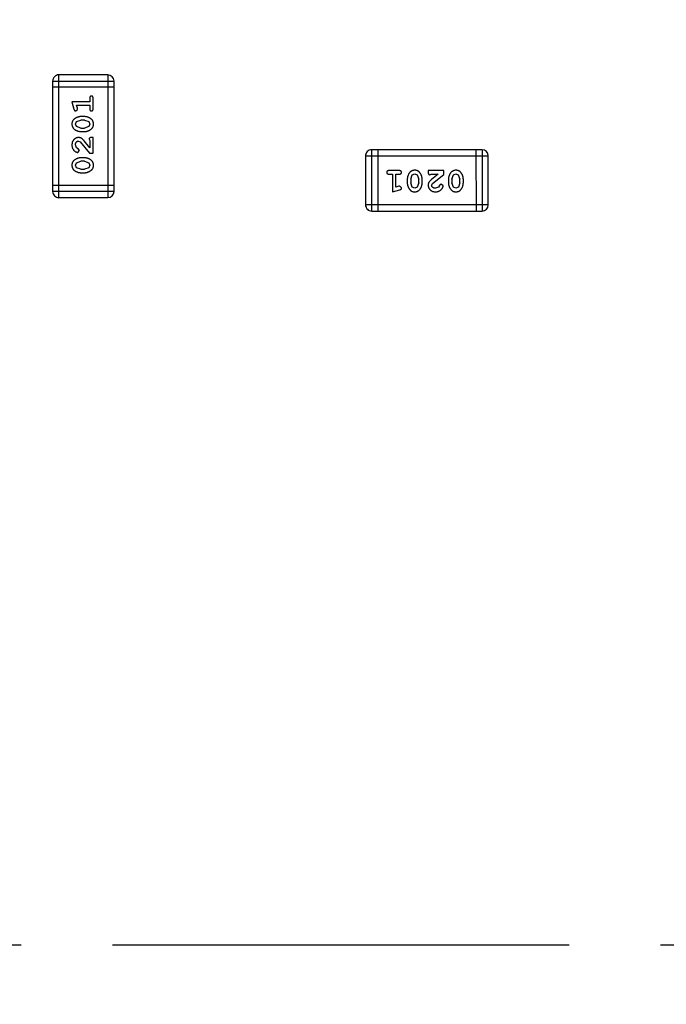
# Model space of a CAD drawing. Header units: millimetres. Extents: x -49 to 165, y -182 to -55.
# Tile 71 of 93: x 131.55 to 134.76, y -126.87 to -121.98. Entities that reach past the tile are written whole.
import ezdxf

# ---------------------------------------------------------------- set-up
doc = ezdxf.new("R2010")
doc.units = ezdxf.units.MM
doc.header["$LTSCALE"] = 1.21
doc.header["$MEASUREMENT"] = 0
doc.header["$PDMODE"] = 3
doc.header["$PDSIZE"] = 0.3125
doc.linetypes.add('CENTER', pattern=[0.6, 0.375, -0.075, 0.075, -0.075])
doc.layers.get('0').update_dxf_attribs({"linetype": 'CONTINUOUS'})
doc.layers.get('DEFPOINTS').update_dxf_attribs({"linetype": 'CONTINUOUS'})
doc.layers.add('Dim', color=3, linetype='CONTINUOUS', lineweight=25)
doc.styles.get("Standard").update_dxf_attribs({"font": 'txt', "width": 0.8})
doc.dimstyles.get("Standard").update_dxf_attribs({"dimtxt": 0.15625, "dimasz": 0.1875, "dimexe": 0.125, "dimexo": 0.0625, "dimgap": 0.09, "dimtad": 0, "dimtih": 1, "dimtoh": 1, "dimzin": 4, "dimdsep": 46, "dimtxsty": 'Standard', "dimblk": '_FILLED', "dimblk1": '_FILLED', "dimblk2": '_FILLED', "dimcen": 0.09, "dimazin": 1, "dimtp": 0.01, "dimtm": 0.01, "dimtfac": 1, "dimtofl": 0, "dimtmove": 0, "dimatfit": 3, "dimldrblk": '_FILLED', "dimfxl": 1, "dimtolj": 1, "dimtzin": 4, "dimarcsym": 0})

# ---------------------------------------------------------------- blocks, each defined once
blk = doc.blocks.new('_FILLED')
at = {"color": 0, "linetype": 'ByBlock'}
blk.add_solid([(0, 0), (-1, 0.1667), (-1, -0.1667)], dxfattribs=at)
blk = doc.blocks.new('*D79')
at = {"layer": 'DEFPOINTS', "color": 0}
for p in [(103.9882, -113.9099), (95.9455, -118.3888), (95.7094, -126.5744), (123.0081, -126.5744), (150.6978, -126.5744)]:
    blk.add_point(p, dxfattribs=at)
at = {"layer": 'Dim', "color": 0, "lineweight": -2}
for p, q in [((103.9361, -113.8752), (99.3703, -110.835)), ((95.6469, -126.5744), (94.6096, -126.5744))]:
    blk.add_line(p, q, dxfattribs=at)
for start, end in [(149.38213, 160.15016), (166.19189, 176.95991)]:
    blk.add_arc((123.0081, -126.5744), 28.2735, start, end, dxfattribs=at)
at = {"layer": 'Dim', "color": 0, "lineweight": -2, "xscale": 1.5, "yscale": 1.5, "zscale": 1.5}
for p, rotation in [((99.4744, -110.9043), 57.86208909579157), ((94.7346, -126.5744), 268.4799565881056)]:
    blk.add_blockref('_FILLED', p, dxfattribs=dict(at, rotation=rotation))
at = {"layer": 'Dim', "color": 0, "insert": (95.9455, -118.3888), "char_height": 1.5, "attachment_point": 5, "rotation": 73.171}
blk.add_mtext('\\A1;34%%d', dxfattribs=at)
blk = doc.blocks.new('*D80')
at = {"layer": 'DEFPOINTS', "color": 0}
for p in [(95.7094, -126.5744), (123.0081, -126.5744), (150.6978, -126.5744), (95.977, -134.8087), (104.0987, -139.2733)]:
    blk.add_point(p, dxfattribs=at)
at = {"layer": 'Dim', "color": 0, "lineweight": -2}
for p, q in [((95.6469, -126.5744), (94.6256, -126.5744)), ((104.0468, -139.3081), (99.4459, -142.398))]:
    blk.add_line(p, q, dxfattribs=at)
for start, end in [(183.04181, 193.91939), (199.96454, 210.84213)]:
    blk.add_arc((123.0081, -126.5744), 28.2575, start, end, dxfattribs=at)
at = {"layer": 'Dim', "color": 0, "lineweight": -2, "xscale": 1.5, "yscale": 1.5, "zscale": 1.5}
for p, rotation in [((94.7506, -126.5744), 91.52090279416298), ((99.5496, -142.3283), 302.3630280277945)]:
    blk.add_blockref('_FILLED', p, dxfattribs=dict(at, rotation=rotation))
at = {"layer": 'Dim', "color": 0, "insert": (95.977, -134.8087), "char_height": 1.5, "attachment_point": 5, "rotation": 286.942}
blk.add_mtext('\\A1;34%%d', dxfattribs=at)

msp = doc.modelspace()

# ---------------------------------------------------------------- linework, layer by layer
at = {"color": 6, "linetype": 'Continuous'}
for p, q in [((131.9869, -122.2554), (131.7431, -122.2554)), ((131.7431, -122.865), (131.7431, -122.2554)), ((131.9869, -122.2554), (131.9869, -122.865)), ((131.7126, -122.2859), (132.0174, -122.2859)), ((131.7126, -122.2859), (131.7126, -122.8346)), ((132.0174, -122.8345), (132.0174, -122.2859)), ((132.0174, -122.3164), (131.7126, -122.3164)), ((131.8964, -122.3887), (131.8083, -122.3888)), ((131.8083, -122.3888), (131.8182, -122.4253)), ((131.8315, -122.4061), (131.8964, -122.4061)), ((131.8356, -122.4211), (131.8315, -122.4061)), ((131.8964, -122.3714), (131.8964, -122.3887)), ((131.8964, -122.4061), (131.8964, -122.4234)), ((131.9138, -122.4234), (131.9137, -122.3714)), ((131.8274, -122.4344), (131.8367, -122.4265)), ((131.8367, -122.4265), (131.8356, -122.4211)), ((131.8257, -122.4997), (131.8309, -122.4876)), ((131.8315, -122.5121), (131.8257, -122.4997)), ((131.8309, -122.4876), (131.8532, -122.48)), ((131.8707, -122.4627), (131.853, -122.4627)), ((131.8704, -122.48), (131.8532, -122.48)), ((131.8704, -122.48), (131.8922, -122.4872)), ((131.8922, -122.4872), (131.898, -122.4995)), ((131.898, -122.4995), (131.8927, -122.5117)), ((131.8532, -122.5193), (131.8315, -122.5121)), ((131.853, -122.5366), (131.8707, -122.5366)), ((131.8532, -122.5193), (131.8704, -122.5193)), ((131.8927, -122.5117), (131.8704, -122.5193)), ((131.8311, -122.6182), (131.8257, -122.6033)), ((131.8402, -122.5838), (131.8499, -122.5886)), ((131.8499, -122.5886), (131.8949, -122.6436)), ((131.8965, -122.6169), (131.8694, -122.5833)), ((131.8933, -122.5752), (131.8965, -122.5807)), ((131.8965, -122.5807), (131.8965, -122.6169)), ((131.9138, -122.5665), (131.9059, -122.5665)), ((131.9138, -122.6436), (131.9138, -122.5665)), ((131.8396, -122.6232), (131.8311, -122.6182)), ((131.8377, -122.6405), (131.8461, -122.6316)), ((131.8461, -122.6316), (131.8396, -122.6232)), ((131.8949, -122.6436), (131.9138, -122.6436)), ((133.8455, -122.627), (133.2969, -122.627)), ((133.2969, -122.9318), (133.2969, -122.627)), ((133.3274, -122.627), (133.3274, -122.9318)), ((133.815, -122.627), (133.8151, -122.9318)), ((133.8455, -122.627), (133.8456, -122.9318)), ((131.8257, -122.7042), (131.831, -122.6921)), ((131.8315, -122.7166), (131.8257, -122.7042)), ((131.831, -122.6921), (131.8533, -122.6845)), ((131.8707, -122.6672), (131.853, -122.6672)), ((131.8705, -122.6845), (131.8533, -122.6845)), ((131.8705, -122.6845), (131.8922, -122.6918)), ((131.8922, -122.6918), (131.898, -122.704)), ((131.898, -122.704), (131.8928, -122.7162)), ((133.2664, -122.6575), (133.876, -122.6574)), ((133.2664, -122.6575), (133.2664, -122.9013)), ((133.876, -122.9013), (133.876, -122.6574)), ((131.8533, -122.7238), (131.8315, -122.7166)), ((131.853, -122.7411), (131.8707, -122.7411)), ((131.8533, -122.7238), (131.8705, -122.7238)), ((131.8928, -122.7162), (131.8705, -122.7238)), ((133.4344, -122.7306), (133.3824, -122.7306)), ((133.3824, -122.7479), (133.3997, -122.7479)), ((133.3997, -122.7479), (133.3997, -122.836)), ((133.417, -122.7479), (133.4344, -122.7479)), ((133.4171, -122.8129), (133.417, -122.7479)), ((133.491, -122.7739), (133.4982, -122.7522)), ((133.4982, -122.7522), (133.5105, -122.7464)), ((133.5105, -122.7464), (133.5227, -122.7516)), ((133.5227, -122.7516), (133.5303, -122.7739)), ((133.6546, -122.7306), (133.5775, -122.7306)), ((133.5775, -122.7306), (133.5775, -122.7385)), ((133.5862, -122.7511), (133.5917, -122.7479)), ((133.5917, -122.7479), (133.6279, -122.7479)), ((133.6279, -122.7479), (133.5943, -122.775)), ((133.5996, -122.7945), (133.6546, -122.7495)), ((133.6546, -122.7495), (133.6546, -122.7306)), ((133.6955, -122.7739), (133.7027, -122.7521)), ((133.7027, -122.7521), (133.715, -122.7463)), ((133.715, -122.7463), (133.7272, -122.7516)), ((133.7272, -122.7516), (133.7348, -122.7739)), ((133.4737, -122.7737), (133.4737, -122.7914)), ((133.491, -122.7739), (133.491, -122.7911)), ((133.4986, -122.8134), (133.491, -122.7911)), ((133.5303, -122.7911), (133.5231, -122.8129)), ((133.5303, -122.7911), (133.5303, -122.7739)), ((133.5476, -122.7914), (133.5476, -122.7737)), ((133.5948, -122.8042), (133.5996, -122.7945)), ((133.6426, -122.7983), (133.6341, -122.8048)), ((133.6515, -122.8067), (133.6426, -122.7983)), ((133.6782, -122.7737), (133.6782, -122.7914)), ((133.6955, -122.7739), (133.6955, -122.7911)), ((133.7031, -122.8134), (133.6955, -122.7911)), ((133.7348, -122.7911), (133.7276, -122.8129)), ((133.7348, -122.7911), (133.7348, -122.7739)), ((133.7521, -122.7914), (133.7521, -122.7736)), ((132.0174, -122.8041), (131.7126, -122.8041)), ((132.0174, -122.8345), (131.7126, -122.8346)), ((133.3997, -122.836), (133.4363, -122.8262)), ((133.4321, -122.8087), (133.4171, -122.8129)), ((133.4375, -122.8077), (133.4321, -122.8087)), ((133.4454, -122.817), (133.4375, -122.8077)), ((133.5107, -122.8187), (133.4986, -122.8134)), ((133.5231, -122.8129), (133.5107, -122.8187)), ((133.6292, -122.8133), (133.6143, -122.8187)), ((133.6341, -122.8048), (133.6292, -122.8133)), ((133.7152, -122.8187), (133.7031, -122.8134)), ((133.7276, -122.8129), (133.7152, -122.8187)), ((131.7431, -122.865), (131.9869, -122.865)), ((133.876, -122.9013), (133.2664, -122.9013)), ((133.2969, -122.9318), (133.8456, -122.9318))]:
    msp.add_line(p, q, dxfattribs=at)
at = {"color": 4, "linetype": 'CENTER', "ltscale": 5}
msp.add_line((95.7094, -126.5744), (150.6978, -126.5744), dxfattribs=at)
at = {"color": 7, "linetype": 'Continuous'}
msp.add_arc((123.0081, -126.5744), 24.48, 100.97933, 79.01595, dxfattribs=at)
at = {"color": 6, "linetype": 'Continuous'}
for centre, start, end in [((131.7431, -122.2859), 90.0045, 180.0045), ((131.9869, -122.2859), 0.0045, 90.0045), ((133.2969, -122.6575), 90.0045, 180.0045), ((133.8455, -122.6574), 0.0045, 90.0045), ((131.7431, -122.8346), 180.0045, 270.0045), ((131.9869, -122.8345), 270.0045, 0.0045), ((133.2969, -122.9013), 180.0045, 270.0045), ((133.8455, -122.9013), 270.0045, 0.0045)]:
    msp.add_arc(centre, 0.0305, start, end, dxfattribs=at)
for points, knots in [([(131.9051, -122.3604), (131.9045, -122.3605), (131.9033, -122.3605), (131.9016, -122.361), (131.9001, -122.3619), (131.8988, -122.363), (131.8977, -122.3646), (131.897, -122.3665), (131.8965, -122.3689), (131.8965, -122.3705), (131.8964, -122.3714)], [0, 0, 0, 0, 0.11517, 0.223509, 0.328254, 0.438012, 0.553651, 0.682263, 0.830856, 1, 1, 1, 1]), ([(131.9137, -122.3714), (131.9137, -122.3705), (131.9137, -122.3689), (131.9132, -122.3665), (131.9125, -122.3646), (131.9114, -122.363), (131.9101, -122.3619), (131.9086, -122.361), (131.9069, -122.3605), (131.9057, -122.3605), (131.9051, -122.3604)], [0, 0, 0, 0, 0.169012, 0.317488, 0.445429, 0.560977, 0.67065, 0.776666, 0.88492, 1, 1, 1, 1]), ([(131.8182, -122.4253), (131.8185, -122.4262), (131.819, -122.4277), (131.8198, -122.4298), (131.8207, -122.4315), (131.8217, -122.4326), (131.8229, -122.4334), (131.8243, -122.434), (131.8258, -122.4343), (131.8268, -122.4344), (131.8274, -122.4344)], [0, 0, 0, 0, 0.187321, 0.344927, 0.475328, 0.579604, 0.674244, 0.773631, 0.882025, 1, 1, 1, 1]), ([(131.8964, -122.4234), (131.8965, -122.4243), (131.8965, -122.4259), (131.897, -122.4283), (131.8977, -122.4302), (131.8988, -122.4318), (131.9001, -122.4329), (131.9016, -122.4338), (131.9033, -122.4343), (131.9045, -122.4343), (131.9051, -122.4344)], [0, 0, 0, 0, 0.169102, 0.317658, 0.446239, 0.563118, 0.671828, 0.776546, 0.884858, 1, 1, 1, 1]), ([(131.9051, -122.4344), (131.9057, -122.4343), (131.9069, -122.4343), (131.9086, -122.4338), (131.9101, -122.4329), (131.9114, -122.4318), (131.9125, -122.4302), (131.9132, -122.4283), (131.9137, -122.4259), (131.9137, -122.4243), (131.9138, -122.4234)], [0, 0, 0, 0, 0.115051, 0.223278, 0.329269, 0.437893, 0.554681, 0.682591, 0.83103, 1, 1, 1, 1]), ([(131.853, -122.4627), (131.8519, -122.4627), (131.8497, -122.4627), (131.8466, -122.463), (131.8434, -122.4636), (131.8403, -122.4642), (131.8373, -122.4652), (131.8343, -122.4663), (131.8313, -122.4676), (131.8284, -122.4691), (131.8257, -122.4707), (131.8231, -122.4723), (131.8208, -122.474), (131.8187, -122.4756), (131.8168, -122.4773), (131.8152, -122.4791), (131.8138, -122.4808), (131.8122, -122.4832), (131.8106, -122.4863), (131.8093, -122.4905), (131.8085, -122.495), (131.8084, -122.4982), (131.8084, -122.4998)], [0, 0, 0, 0, 0.049855, 0.099516, 0.148482, 0.19758, 0.246804, 0.296268, 0.346517, 0.397047, 0.446826, 0.49336, 0.537801, 0.579207, 0.617974, 0.654833, 0.689171, 0.722088, 0.786392, 0.853518, 0.924186, 1, 1, 1, 1]), ([(131.8084, -122.4998), (131.8084, -122.5013), (131.8085, -122.5041), (131.8092, -122.5082), (131.8103, -122.512), (131.8119, -122.5156), (131.814, -122.5189), (131.8165, -122.5219), (131.8194, -122.5247), (131.8228, -122.5272), (131.8264, -122.5294), (131.8301, -122.5313), (131.8338, -122.533), (131.8376, -122.5343), (131.8414, -122.5353), (131.8452, -122.5361), (131.8491, -122.5365), (131.8517, -122.5366), (131.853, -122.5366)], [0, 0, 0, 0, 0.06692, 0.130834, 0.19258, 0.252759, 0.312631, 0.373411, 0.436359, 0.501894, 0.568244, 0.632472, 0.69556, 0.757163, 0.818592, 0.878885, 0.939235, 1, 1, 1, 1]), ([(131.9153, -122.4996), (131.9153, -122.4981), (131.9152, -122.4953), (131.9145, -122.4912), (131.9134, -122.4874), (131.9118, -122.4838), (131.9098, -122.4805), (131.9072, -122.4774), (131.9043, -122.4746), (131.9009, -122.4722), (131.8973, -122.47), (131.8936, -122.468), (131.8899, -122.4664), (131.8862, -122.465), (131.8824, -122.464), (131.8785, -122.4632), (131.8746, -122.4628), (131.872, -122.4627), (131.8707, -122.4627)], [0, 0, 0, 0, 0.067217, 0.131051, 0.19272, 0.252824, 0.312745, 0.373449, 0.436041, 0.501494, 0.567761, 0.632087, 0.695096, 0.757109, 0.817993, 0.878657, 0.939311, 1, 1, 1, 1]), ([(131.8707, -122.5366), (131.8718, -122.5366), (131.8739, -122.5366), (131.8771, -122.5363), (131.8802, -122.5358), (131.8833, -122.5351), (131.8864, -122.5342), (131.8894, -122.5331), (131.8923, -122.5318), (131.8952, -122.5303), (131.8979, -122.5288), (131.9005, -122.5271), (131.9028, -122.5255), (131.9049, -122.5238), (131.9068, -122.5221), (131.9084, -122.5205), (131.9098, -122.5187), (131.9114, -122.5163), (131.9131, -122.5132), (131.9144, -122.509), (131.9152, -122.5044), (131.9153, -122.5012), (131.9153, -122.4996)], [0, 0, 0, 0, 0.049886, 0.09882, 0.148132, 0.19689, 0.246038, 0.295176, 0.345305, 0.395692, 0.445312, 0.491875, 0.535813, 0.577009, 0.616081, 0.652689, 0.687585, 0.720206, 0.785062, 0.85223, 0.923759, 1, 1, 1, 1]), ([(131.8411, -122.5665), (131.84, -122.5666), (131.8378, -122.5666), (131.8346, -122.5671), (131.8315, -122.5679), (131.8285, -122.569), (131.8256, -122.5705), (131.8229, -122.5723), (131.8203, -122.5744), (131.8179, -122.5768), (131.8157, -122.5794), (131.8137, -122.5823), (131.812, -122.5853), (131.8107, -122.5885), (131.8097, -122.592), (131.8089, -122.5955), (131.8084, -122.5993), (131.8084, -122.6019), (131.8084, -122.6032)], [0, 0, 0, 0, 0.060981, 0.120256, 0.178148, 0.236115, 0.293993, 0.352864, 0.413358, 0.476056, 0.539296, 0.602396, 0.665116, 0.728325, 0.792919, 0.859317, 0.928302, 1, 1, 1, 1]), ([(131.8084, -122.6032), (131.8084, -122.6049), (131.8085, -122.6082), (131.8094, -122.6132), (131.8108, -122.6179), (131.8128, -122.6224), (131.8152, -122.6266), (131.8181, -122.6302), (131.8214, -122.6334), (131.8249, -122.6359), (131.8285, -122.6378), (131.8318, -122.6393), (131.8348, -122.6402), (131.8368, -122.6404), (131.8377, -122.6405)], [0, 0, 0, 0, 0.098286, 0.193983, 0.289056, 0.384352, 0.477435, 0.566197, 0.652355, 0.737986, 0.818188, 0.887401, 0.94802, 1, 1, 1, 1]), ([(131.8257, -122.6033), (131.8257, -122.6019), (131.8258, -122.5992), (131.8267, -122.5954), (131.828, -122.592), (131.8299, -122.5891), (131.8322, -122.5868), (131.8347, -122.5851), (131.8374, -122.584), (131.8393, -122.5839), (131.8402, -122.5838)], [0, 0, 0, 0, 0.156344, 0.299348, 0.4327, 0.561, 0.682299, 0.791883, 0.89611, 1, 1, 1, 1]), ([(131.8694, -122.5833), (131.8686, -122.5824), (131.8672, -122.5807), (131.8649, -122.5783), (131.8628, -122.5762), (131.8608, -122.5744), (131.859, -122.5727), (131.8572, -122.5714), (131.8556, -122.5703), (131.8535, -122.5692), (131.851, -122.5681), (131.8478, -122.5672), (131.8445, -122.5666), (131.8423, -122.5665), (131.8411, -122.5665)], [0, 0, 0, 0, 0.103002, 0.197728, 0.285279, 0.365235, 0.437224, 0.502446, 0.560545, 0.611446, 0.707576, 0.80349, 0.900532, 1, 1, 1, 1]), ([(131.9059, -122.5665), (131.9048, -122.5665), (131.9029, -122.5666), (131.9001, -122.567), (131.8979, -122.5677), (131.8962, -122.5688), (131.8949, -122.5701), (131.894, -122.5716), (131.8934, -122.5733), (131.8933, -122.5745), (131.8933, -122.5752)], [0, 0, 0, 0, 0.1844, 0.34094, 0.473574, 0.586824, 0.690029, 0.789175, 0.890445, 1, 1, 1, 1]), ([(131.853, -122.6672), (131.8519, -122.6672), (131.8498, -122.6673), (131.8466, -122.6676), (131.8434, -122.6681), (131.8403, -122.6688), (131.8373, -122.6697), (131.8343, -122.6708), (131.8313, -122.6721), (131.8284, -122.6736), (131.8257, -122.6752), (131.8231, -122.6768), (131.8208, -122.6785), (131.8187, -122.6801), (131.8169, -122.6819), (131.8152, -122.6836), (131.8138, -122.6853), (131.8122, -122.6877), (131.8106, -122.6908), (131.8093, -122.695), (131.8085, -122.6996), (131.8084, -122.7027), (131.8084, -122.7043)], [0, 0, 0, 0, 0.049855, 0.099516, 0.148482, 0.19758, 0.246804, 0.296268, 0.346517, 0.397047, 0.446826, 0.49336, 0.537801, 0.579207, 0.617974, 0.654833, 0.689171, 0.722088, 0.786392, 0.853518, 0.924186, 1, 1, 1, 1]), ([(131.9153, -122.7041), (131.9153, -122.7026), (131.9152, -122.6998), (131.9145, -122.6957), (131.9134, -122.6919), (131.9118, -122.6883), (131.9098, -122.685), (131.9073, -122.682), (131.9043, -122.6792), (131.9009, -122.6767), (131.8973, -122.6745), (131.8937, -122.6725), (131.8899, -122.6709), (131.8862, -122.6695), (131.8824, -122.6685), (131.8785, -122.6677), (131.8746, -122.6673), (131.872, -122.6672), (131.8707, -122.6672)], [0, 0, 0, 0, 0.067217, 0.131051, 0.19272, 0.252824, 0.312745, 0.373449, 0.436041, 0.501494, 0.567761, 0.632087, 0.695096, 0.757109, 0.817993, 0.878657, 0.939311, 1, 1, 1, 1]), ([(131.8707, -122.7411), (131.8718, -122.7411), (131.8739, -122.7411), (131.8771, -122.7408), (131.8802, -122.7403), (131.8833, -122.7396), (131.8864, -122.7387), (131.8894, -122.7376), (131.8923, -122.7363), (131.8952, -122.7348), (131.898, -122.7333), (131.9005, -122.7317), (131.9028, -122.73), (131.9049, -122.7284), (131.9068, -122.7267), (131.9084, -122.725), (131.9099, -122.7232), (131.9115, -122.7209), (131.9131, -122.7177), (131.9144, -122.7135), (131.9152, -122.7089), (131.9153, -122.7057), (131.9153, -122.7041)], [0, 0, 0, 0, 0.049886, 0.09882, 0.148132, 0.19689, 0.246038, 0.295176, 0.345305, 0.395692, 0.445312, 0.491875, 0.535813, 0.577009, 0.616081, 0.652689, 0.687585, 0.720206, 0.785062, 0.85223, 0.923759, 1, 1, 1, 1]), ([(131.8084, -122.7043), (131.8084, -122.7058), (131.8085, -122.7086), (131.8092, -122.7127), (131.8103, -122.7165), (131.8119, -122.7201), (131.814, -122.7234), (131.8165, -122.7264), (131.8194, -122.7292), (131.8228, -122.7317), (131.8264, -122.7339), (131.8301, -122.7358), (131.8338, -122.7375), (131.8376, -122.7388), (131.8414, -122.7399), (131.8452, -122.7406), (131.8491, -122.7411), (131.8517, -122.7411), (131.853, -122.7411)], [0, 0, 0, 0, 0.06692, 0.130834, 0.19258, 0.252759, 0.312631, 0.373411, 0.436359, 0.501894, 0.568244, 0.632472, 0.69556, 0.757163, 0.818592, 0.878885, 0.939235, 1, 1, 1, 1]), ([(133.3824, -122.7306), (133.3815, -122.7307), (133.3799, -122.7307), (133.3775, -122.7312), (133.3756, -122.7319), (133.374, -122.733), (133.3729, -122.7343), (133.372, -122.7358), (133.3715, -122.7375), (133.3715, -122.7387), (133.3714, -122.7393)], [0, 0, 0, 0, 0.169012, 0.317488, 0.445429, 0.560977, 0.67065, 0.776666, 0.88492, 1, 1, 1, 1]), ([(133.3714, -122.7393), (133.3715, -122.7399), (133.3715, -122.7411), (133.372, -122.7428), (133.3729, -122.7443), (133.374, -122.7456), (133.3756, -122.7467), (133.3775, -122.7474), (133.3799, -122.7479), (133.3815, -122.7479), (133.3824, -122.7479)], [0, 0, 0, 0, 0.11517, 0.223509, 0.328254, 0.438012, 0.553651, 0.682263, 0.830856, 1, 1, 1, 1]), ([(133.4454, -122.7393), (133.4453, -122.7387), (133.4453, -122.7375), (133.4448, -122.7358), (133.4439, -122.7343), (133.4428, -122.733), (133.4412, -122.7319), (133.4393, -122.7312), (133.4369, -122.7307), (133.4352, -122.7307), (133.4344, -122.7306)], [0, 0, 0, 0, 0.115051, 0.223278, 0.329269, 0.437893, 0.554681, 0.682591, 0.83103, 1, 1, 1, 1]), ([(133.4344, -122.7479), (133.4352, -122.7479), (133.4369, -122.7479), (133.4393, -122.7474), (133.4412, -122.7467), (133.4428, -122.7456), (133.4439, -122.7442), (133.4448, -122.7428), (133.4453, -122.7411), (133.4453, -122.7399), (133.4454, -122.7393)], [0, 0, 0, 0, 0.169102, 0.317658, 0.446239, 0.563118, 0.671828, 0.776546, 0.884858, 1, 1, 1, 1]), ([(133.5106, -122.7291), (133.5091, -122.7291), (133.5063, -122.7292), (133.5022, -122.7299), (133.4984, -122.731), (133.4948, -122.7326), (133.4915, -122.7346), (133.4884, -122.7371), (133.4856, -122.7401), (133.4832, -122.7435), (133.481, -122.7471), (133.479, -122.7507), (133.4774, -122.7545), (133.476, -122.7582), (133.475, -122.762), (133.4742, -122.7659), (133.4738, -122.7698), (133.4737, -122.7724), (133.4737, -122.7737)], [0, 0, 0, 0, 0.067217, 0.131051, 0.19272, 0.252824, 0.312745, 0.373449, 0.436041, 0.501494, 0.567761, 0.632087, 0.695096, 0.757109, 0.817993, 0.878657, 0.939311, 1, 1, 1, 1]), ([(133.5476, -122.7737), (133.5476, -122.7726), (133.5476, -122.7705), (133.5473, -122.7673), (133.5468, -122.7642), (133.5461, -122.7611), (133.5452, -122.758), (133.5441, -122.755), (133.5428, -122.7521), (133.5413, -122.7492), (133.5398, -122.7464), (133.5381, -122.7439), (133.5365, -122.7416), (133.5348, -122.7395), (133.5331, -122.7376), (133.5314, -122.736), (133.5297, -122.7345), (133.5273, -122.7329), (133.5242, -122.7313), (133.52, -122.73), (133.5154, -122.7292), (133.5122, -122.7291), (133.5106, -122.7291)], [0, 0, 0, 0, 0.049886, 0.09882, 0.148132, 0.19689, 0.246038, 0.295176, 0.345305, 0.395692, 0.445312, 0.491875, 0.535813, 0.577009, 0.616081, 0.652689, 0.687585, 0.720206, 0.785062, 0.85223, 0.923759, 1, 1, 1, 1]), ([(133.5775, -122.7385), (133.5775, -122.7396), (133.5776, -122.7415), (133.578, -122.7442), (133.5787, -122.7465), (133.5797, -122.7482), (133.5811, -122.7495), (133.5826, -122.7504), (133.5843, -122.751), (133.5855, -122.751), (133.5862, -122.7511)], [0, 0, 0, 0, 0.1844, 0.34094, 0.473574, 0.586824, 0.690029, 0.789175, 0.890445, 1, 1, 1, 1]), ([(133.7151, -122.729), (133.7136, -122.7291), (133.7108, -122.7291), (133.7067, -122.7299), (133.7029, -122.731), (133.6993, -122.7326), (133.696, -122.7346), (133.693, -122.7371), (133.6901, -122.7401), (133.6877, -122.7435), (133.6855, -122.7471), (133.6835, -122.7507), (133.6819, -122.7544), (133.6805, -122.7582), (133.6795, -122.762), (133.6787, -122.7659), (133.6783, -122.7697), (133.6782, -122.7724), (133.6782, -122.7737)], [0, 0, 0, 0, 0.067217, 0.131051, 0.19272, 0.252824, 0.312745, 0.373449, 0.436041, 0.501494, 0.567761, 0.632087, 0.695096, 0.757109, 0.817993, 0.878657, 0.939311, 1, 1, 1, 1]), ([(133.7521, -122.7736), (133.7521, -122.7726), (133.7521, -122.7704), (133.7518, -122.7673), (133.7513, -122.7641), (133.7506, -122.761), (133.7497, -122.758), (133.7486, -122.755), (133.7473, -122.752), (133.7458, -122.7492), (133.7443, -122.7464), (133.7426, -122.7439), (133.741, -122.7416), (133.7394, -122.7395), (133.7377, -122.7376), (133.736, -122.7359), (133.7342, -122.7345), (133.7319, -122.7329), (133.7287, -122.7313), (133.7245, -122.73), (133.7199, -122.7292), (133.7167, -122.7291), (133.7151, -122.729)], [0, 0, 0, 0, 0.049886, 0.09882, 0.148132, 0.19689, 0.246038, 0.295176, 0.345305, 0.395692, 0.445312, 0.491875, 0.535813, 0.577009, 0.616081, 0.652689, 0.687585, 0.720206, 0.785062, 0.85223, 0.923759, 1, 1, 1, 1]), ([(133.4737, -122.7914), (133.4737, -122.7925), (133.4737, -122.7946), (133.474, -122.7978), (133.4746, -122.801), (133.4752, -122.8041), (133.4762, -122.8071), (133.4773, -122.8101), (133.4786, -122.8131), (133.4801, -122.816), (133.4817, -122.8187), (133.4833, -122.8213), (133.485, -122.8236), (133.4866, -122.8257), (133.4883, -122.8275), (133.49, -122.8292), (133.4918, -122.8306), (133.4941, -122.8322), (133.4973, -122.8338), (133.5015, -122.8351), (133.506, -122.8359), (133.5092, -122.836), (133.5108, -122.836)], [0, 0, 0, 0, 0.049855, 0.099516, 0.148482, 0.19758, 0.246804, 0.296268, 0.346517, 0.397047, 0.446826, 0.49336, 0.537801, 0.579207, 0.617974, 0.654833, 0.689171, 0.722088, 0.786392, 0.853518, 0.924186, 1, 1, 1, 1]), ([(133.5108, -122.836), (133.5123, -122.836), (133.5151, -122.8359), (133.5192, -122.8352), (133.523, -122.8341), (133.5266, -122.8325), (133.5299, -122.8304), (133.5329, -122.8279), (133.5357, -122.825), (133.5382, -122.8216), (133.5404, -122.818), (133.5423, -122.8143), (133.544, -122.8106), (133.5453, -122.8068), (133.5463, -122.803), (133.5471, -122.7992), (133.5475, -122.7953), (133.5476, -122.7927), (133.5476, -122.7914)], [0, 0, 0, 0, 0.06692, 0.130834, 0.19258, 0.252759, 0.312631, 0.373411, 0.436359, 0.501894, 0.568244, 0.632472, 0.69556, 0.757163, 0.818592, 0.878885, 0.939235, 1, 1, 1, 1]), ([(133.5943, -122.775), (133.5934, -122.7757), (133.5917, -122.7772), (133.5893, -122.7794), (133.5872, -122.7816), (133.5854, -122.7835), (133.5837, -122.7854), (133.5824, -122.7872), (133.5813, -122.7888), (133.5802, -122.7909), (133.5791, -122.7934), (133.5782, -122.7966), (133.5776, -122.7999), (133.5775, -122.8021), (133.5775, -122.8033)], [0, 0, 0, 0, 0.103002, 0.197728, 0.285279, 0.365235, 0.437224, 0.502446, 0.560545, 0.611446, 0.707576, 0.80349, 0.900532, 1, 1, 1, 1]), ([(133.6782, -122.7914), (133.6782, -122.7925), (133.6783, -122.7946), (133.6785, -122.7978), (133.6791, -122.8009), (133.6798, -122.804), (133.6807, -122.8071), (133.6818, -122.8101), (133.6831, -122.8131), (133.6846, -122.816), (133.6862, -122.8187), (133.6878, -122.8212), (133.6895, -122.8236), (133.6911, -122.8257), (133.6929, -122.8275), (133.6946, -122.8292), (133.6963, -122.8306), (133.6987, -122.8322), (133.7018, -122.8338), (133.706, -122.8351), (133.7105, -122.8359), (133.7137, -122.836), (133.7153, -122.836)], [0, 0, 0, 0, 0.049855, 0.099516, 0.148482, 0.19758, 0.246804, 0.296268, 0.346517, 0.397047, 0.446826, 0.49336, 0.537801, 0.579207, 0.617974, 0.654833, 0.689171, 0.722088, 0.786392, 0.853518, 0.924186, 1, 1, 1, 1]), ([(133.7153, -122.836), (133.7168, -122.836), (133.7196, -122.8359), (133.7237, -122.8352), (133.7275, -122.8341), (133.7311, -122.8325), (133.7344, -122.8304), (133.7374, -122.8279), (133.7402, -122.8249), (133.7427, -122.8215), (133.7449, -122.818), (133.7468, -122.8143), (133.7485, -122.8106), (133.7498, -122.8068), (133.7509, -122.803), (133.7516, -122.7992), (133.7521, -122.7953), (133.7521, -122.7927), (133.7521, -122.7914)], [0, 0, 0, 0, 0.06692, 0.130834, 0.19258, 0.252759, 0.312631, 0.373411, 0.436359, 0.501894, 0.568244, 0.632472, 0.69556, 0.757163, 0.818592, 0.878885, 0.939235, 1, 1, 1, 1]), ([(133.4363, -122.8262), (133.4372, -122.8259), (133.4387, -122.8254), (133.4408, -122.8246), (133.4424, -122.8237), (133.4436, -122.8226), (133.4444, -122.8215), (133.445, -122.8201), (133.4453, -122.8186), (133.4454, -122.8175), (133.4454, -122.817)], [0, 0, 0, 0, 0.187321, 0.344927, 0.475328, 0.579604, 0.674244, 0.773631, 0.882025, 1, 1, 1, 1]), ([(133.5775, -122.8033), (133.5776, -122.8044), (133.5776, -122.8066), (133.5781, -122.8098), (133.5789, -122.8129), (133.58, -122.8159), (133.5815, -122.8187), (133.5833, -122.8215), (133.5854, -122.824), (133.5878, -122.8265), (133.5904, -122.8287), (133.5933, -122.8307), (133.5963, -122.8323), (133.5995, -122.8337), (133.603, -122.8347), (133.6065, -122.8355), (133.6103, -122.8359), (133.6129, -122.836), (133.6142, -122.836)], [0, 0, 0, 0, 0.060981, 0.120256, 0.178148, 0.236115, 0.293993, 0.352864, 0.413358, 0.476056, 0.539296, 0.602396, 0.665116, 0.728325, 0.792919, 0.859317, 0.928302, 1, 1, 1, 1]), ([(133.6143, -122.8187), (133.6129, -122.8187), (133.6102, -122.8186), (133.6064, -122.8177), (133.603, -122.8164), (133.6001, -122.8144), (133.5978, -122.8122), (133.5961, -122.8097), (133.595, -122.807), (133.5949, -122.8051), (133.5948, -122.8042)], [0, 0, 0, 0, 0.156344, 0.299348, 0.4327, 0.561, 0.682299, 0.791883, 0.89611, 1, 1, 1, 1]), ([(133.6142, -122.836), (133.6159, -122.836), (133.6192, -122.8358), (133.6242, -122.835), (133.6289, -122.8336), (133.6334, -122.8316), (133.6376, -122.8291), (133.6412, -122.8263), (133.6444, -122.823), (133.6469, -122.8194), (133.6488, -122.8159), (133.6503, -122.8126), (133.6512, -122.8095), (133.6514, -122.8076), (133.6515, -122.8067)], [0, 0, 0, 0, 0.098286, 0.193983, 0.289056, 0.384352, 0.477435, 0.566197, 0.652355, 0.737986, 0.818188, 0.887401, 0.94802, 1, 1, 1, 1])]:
    msp.add_open_spline(points, degree=3, knots=knots, dxfattribs=at)

# ---------------------------------------------------------------- dimensions: what is measured, and where the dimension line sits
at = {"layer": 'Dim'}
for base, line1, picture, middle in [((95.9455, -118.3888), ((123.0081, -126.5744), (103.9882, -113.9099)), '*D79', (95.9455, -118.3888)), ((95.977, -134.8087), ((123.0081, -126.5744), (104.0987, -139.2733)), '*D80', (95.977, -134.8087))]:
    dim = msp.add_angular_dim_2l(base=base, line1=line1, line2=((95.7094, -126.5744), (150.6978, -126.5744)), dimstyle='Standard', override={"dimtxt": 1.5, "dimasz": 1.5, "dimtih": 0, "dimtoh": 0, "dimzin": 0, "dimcen": 0.198, "dimadec": 0, "dimazin": 0, "dimtp": 0, "dimtm": 0, "dimtdec": 4, "dimtzin": 0, "dimarcsym": 1}, dxfattribs=at)
    dim.commit()
    dim.dimension.update_dxf_attribs({"geometry": picture, "text_midpoint": middle})

doc.saveas('drawing.dxf')
